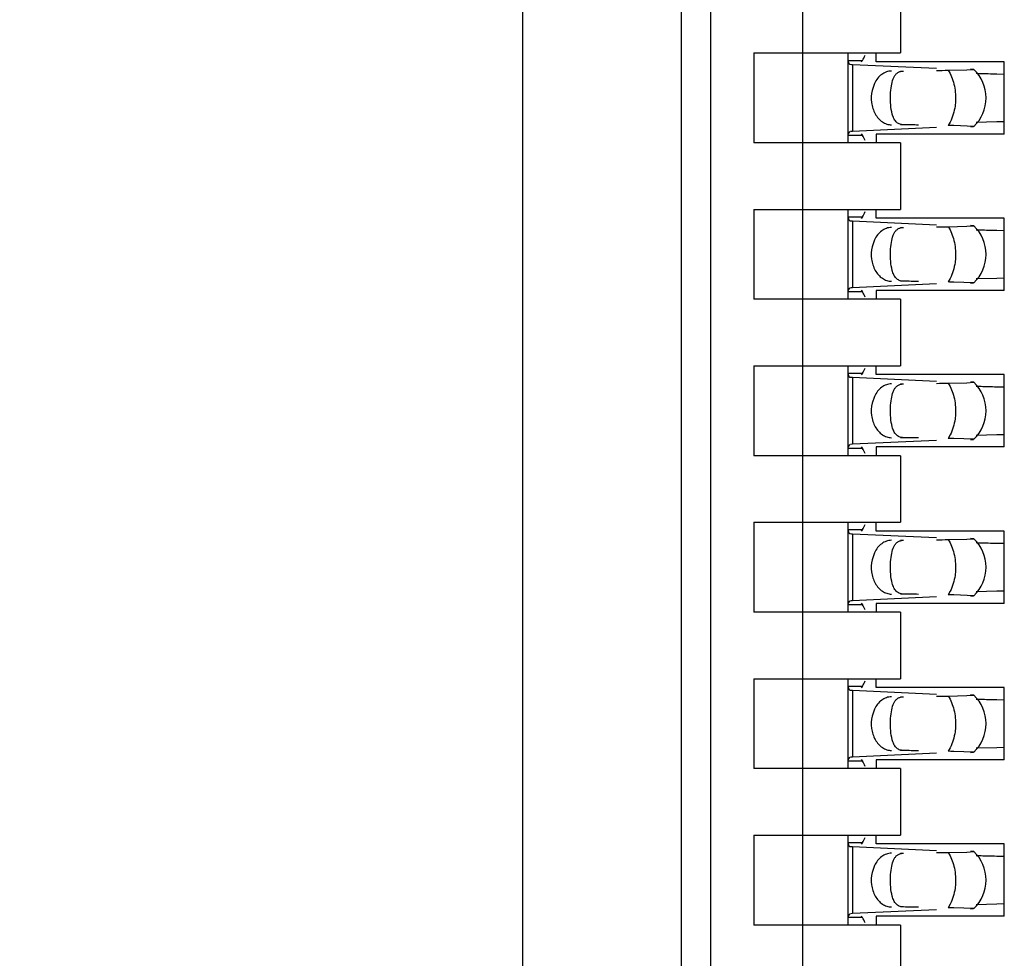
# Model space of a CAD drawing. Header units: inches. Extents: x 0 to 22, y 0 to 17.
# Tile 35 of 61: x 4.238 to 4.436, y 9.133 to 9.322. Entities that reach past the tile are written whole.
import ezdxf

# ---------------------------------------------------------------- set-up
doc = ezdxf.new("R2010")
doc.units = ezdxf.units.IN
doc.header["$LTSCALE"] = 1.21
doc.header["$MEASUREMENT"] = 0
doc.layers.get('0').update_dxf_attribs({"linetype": 'CONTINUOUS'})
doc.layers.add('DIMENSIONS', color=7, linetype='CONTINUOUS')
doc.styles.get("Standard").update_dxf_attribs({"font": 'txt', "width": 0.8})
doc.dimstyles.new('DIMSTYLE_1', dxfattribs={"dimtxt": 0.125, "dimasz": 0.18, "dimexe": 0.18, "dimexo": 0.0625, "dimgap": 0.09, "dimtad": 0, "dimtih": 1, "dimtoh": 1, "dimdec": 3, "dimzin": 4, "dimdsep": 46, "dimtxsty": 'STANDARD', "dimblk": '_FILLED', "dimblk1": '_FILLED', "dimblk2": '_FILLED', "dimcen": 0.09, "dimadec": 0, "dimazin": 0, "dimtp": 0.01, "dimtm": 0.01, "dimtfac": 1, "dimtdec": 3, "dimtofl": 0, "dimtmove": 0, "dimatfit": 3, "dimldrblk": '_FILLED', "dimfxl": 1, "dimtolj": 1, "dimtzin": 4, "dimarcsym": 0})

# ---------------------------------------------------------------- blocks, each defined once
blk = doc.blocks.new('*D16')
at = {"layer": 'DIMENSIONS', "color": 2, "linetype": 'CONTINUOUS'}
blk.add_line((4.337998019, 6.2692184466), (3.445098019, 6.2692184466), dxfattribs=at)
at = {"layer": 'DIMENSIONS', "color": 2, "linetype": 'CONTINUOUS', "insert": (3.382598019, 6.3317184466), "char_height": 0.125, "width": 1.525, "attachment_point": 3, "line_spacing_factor": 0.9}
blk.add_mtext('-4.822{\\Ftxt.shx;\\W1.000000;\\H0.125000; }[122.48]', dxfattribs=at)
blk = doc.blocks.new('_FILLED')
at = {"color": 0, "linetype": 'BYBLOCK'}
blk.add_solid([(0, 0), (-1, 0.1736111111), (-1, -0.1736111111)], dxfattribs=at)
blk = doc.blocks.new('*D17')
at = {"layer": 'DIMENSIONS', "color": 2, "linetype": 'CONTINUOUS'}
for p, q in [((3.7807905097, 6.1477749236), (3.6201636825, 5.9958963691)), ((4.326098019, 6.1477749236), (3.7807905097, 6.1477749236)), ((3.6201636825, 5.9958963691), (3.445098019, 5.9958963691))]:
    blk.add_line(p, q, dxfattribs=at)
at = {"layer": 'DIMENSIONS', "color": 2, "linetype": 'CONTINUOUS', "insert": (3.382598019, 6.0583963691), "char_height": 0.125, "width": 1.525, "attachment_point": 3, "line_spacing_factor": 0.9}
blk.add_mtext('-4.943{\\Ftxt.shx;\\W1.000000;\\H0.125000; }[125.56]', dxfattribs=at)

msp = doc.modelspace()

# ---------------------------------------------------------------- linework, layer by layer
at = {"color": 7, "linetype": 'CONTINUOUS'}
for p, q in [((4.3393854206, 7.0781395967), (4.3393854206, 10.2822972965)), ((4.3713366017, 7.385423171), (4.3713366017, 10.2200688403)), ((4.3772421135, 7.5035334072), (4.3772421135, 10.040934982)), ((4.3957460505, 7.5678205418), (4.3957460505, 10.0376714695)), ((4.4154310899, 9.3291239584), (4.4154310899, 9.3157381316)), ((4.3859035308, 9.3157381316), (4.3859035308, 9.2976278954)), ((4.3859035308, 9.3157381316), (4.4154310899, 9.3157381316)), ((4.4048011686, 9.3157381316), (4.4048011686, 9.2976278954)), ((4.4048011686, 9.3142447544), (4.4077463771, 9.3142447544)), ((4.4048021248, 9.3143030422), (4.404801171, 9.3142344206)), ((4.4048011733, 9.3142328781), (4.4049701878, 9.3135980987)), ((4.4077463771, 9.3142447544), (4.4074563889, 9.3139175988)), ((4.41047046, 9.3139664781), (4.41047046, 9.3157381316)), ((4.4049701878, 9.3135980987), (4.4051883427, 9.3134566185)), ((4.4051883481, 9.3134584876), (4.4055462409, 9.3134366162)), ((4.4057680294, 9.313425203), (4.4226511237, 9.3126411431)), ((4.4362972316, 9.3139664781), (4.41047046, 9.3139664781)), ((4.415578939, 9.3120548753), (4.4160108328, 9.3120963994)), ((4.424986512, 9.3122480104), (4.4287344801, 9.3123279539)), ((4.4287344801, 9.3123279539), (4.4301509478, 9.3124201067)), ((4.4301509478, 9.3124201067), (4.4295210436, 9.3124726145)), ((4.4362972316, 9.299399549), (4.4362972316, 9.3139664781)), ((4.4347645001, 9.311528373), (4.4362810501, 9.3114962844)), ((4.4101548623, 9.3095889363), (4.4096778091, 9.3081962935)), ((4.4226511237, 9.3007248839), (4.4057680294, 9.2999408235)), ((4.4301510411, 9.300946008), (4.4261139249, 9.3010993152)), ((4.4295210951, 9.3008934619), (4.4301010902, 9.3009324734)), ((4.4347644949, 9.3018375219), (4.430606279, 9.3017272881)), ((4.4362810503, 9.301869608), (4.4347644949, 9.3018375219)), ((4.4077463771, 9.2991212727), (4.4048011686, 9.2991212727)), ((4.404801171, 9.2991316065), (4.4048021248, 9.2990629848)), ((4.4048427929, 9.2995058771), (4.4048011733, 9.2991331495)), ((4.4051883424, 9.2999095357), (4.4048427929, 9.2995058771)), ((4.4057680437, 9.2999403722), (4.4053529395, 9.2999184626)), ((4.4074564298, 9.2994483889), (4.4077463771, 9.2991212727)), ((4.41047046, 9.299399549), (4.41047046, 9.2976278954)), ((4.4362972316, 9.299399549), (4.41047046, 9.299399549)), ((4.4154310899, 9.2976278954), (4.3859035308, 9.2976278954)), ((4.4154310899, 9.2976278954), (4.4154310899, 9.2842420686)), ((4.3859035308, 9.2842420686), (4.3859035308, 9.2661318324)), ((4.3859035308, 9.2842420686), (4.4154310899, 9.2842420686)), ((4.4048011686, 9.2842420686), (4.4048011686, 9.2661318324)), ((4.4048011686, 9.2827486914), (4.4077463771, 9.2827486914)), ((4.4048021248, 9.2828069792), (4.404801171, 9.2827383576)), ((4.4048011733, 9.2827368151), (4.4049701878, 9.2821020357)), ((4.4077463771, 9.2827486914), (4.4074563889, 9.2824215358)), ((4.41047046, 9.2824704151), (4.41047046, 9.2842420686)), ((4.4362972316, 9.2824704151), (4.41047046, 9.2824704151)), ((4.4362972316, 9.267903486), (4.4362972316, 9.2824704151)), ((4.4049701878, 9.2821020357), (4.4051883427, 9.2819605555)), ((4.4051883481, 9.2819624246), (4.4055462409, 9.2819405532)), ((4.4057680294, 9.28192914), (4.4226511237, 9.2811450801)), ((4.415578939, 9.2805588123), (4.4160108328, 9.2806003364)), ((4.424986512, 9.2807519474), (4.4287344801, 9.2808318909)), ((4.4287344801, 9.2808318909), (4.4301509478, 9.2809240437)), ((4.4301509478, 9.2809240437), (4.4295210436, 9.2809765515)), ((4.4347645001, 9.28003231), (4.4362810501, 9.2800002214)), ((4.4101548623, 9.2780928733), (4.4096778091, 9.2767002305)), ((4.4226511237, 9.2692288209), (4.4057680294, 9.2684447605)), ((4.4301510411, 9.269449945), (4.4261139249, 9.2696032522)), ((4.4295210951, 9.2693973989), (4.4301010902, 9.2694364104)), ((4.4347644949, 9.2703414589), (4.430606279, 9.2702312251)), ((4.4362810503, 9.2703735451), (4.4347644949, 9.2703414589)), ((4.4077463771, 9.2676252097), (4.4048011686, 9.2676252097)), ((4.404801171, 9.2676355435), (4.4048021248, 9.2675669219)), ((4.4048427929, 9.2680098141), (4.4048011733, 9.2676370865)), ((4.4051883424, 9.2684134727), (4.4048427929, 9.2680098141)), ((4.4057680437, 9.2684443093), (4.4053529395, 9.2684223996)), ((4.4074564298, 9.2679523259), (4.4077463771, 9.2676252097)), ((4.41047046, 9.267903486), (4.41047046, 9.2661318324)), ((4.4362972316, 9.267903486), (4.41047046, 9.267903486)), ((4.4154310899, 9.2661318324), (4.3859035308, 9.2661318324)), ((4.4154310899, 9.2661318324), (4.4154310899, 9.2527460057)), ((4.3859035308, 9.2527460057), (4.3859035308, 9.2346357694)), ((4.3859035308, 9.2527460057), (4.4154310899, 9.2527460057)), ((4.4048011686, 9.2527460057), (4.4048011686, 9.2346357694)), ((4.41047046, 9.2509743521), (4.41047046, 9.2527460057)), ((4.4048011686, 9.2512526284), (4.4077463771, 9.2512526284)), ((4.4048021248, 9.2513109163), (4.404801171, 9.2512422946)), ((4.4048011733, 9.2512407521), (4.4049701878, 9.2506059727)), ((4.4077463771, 9.2512526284), (4.4074563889, 9.2509254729)), ((4.4362972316, 9.2509743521), (4.41047046, 9.2509743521)), ((4.4362972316, 9.236407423), (4.4362972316, 9.2509743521)), ((4.4049701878, 9.2506059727), (4.4051883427, 9.2504644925)), ((4.4051883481, 9.2504663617), (4.4055462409, 9.2504444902)), ((4.4057680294, 9.250433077), (4.4226511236, 9.2496490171)), ((4.415578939, 9.2490627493), (4.4160108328, 9.2491042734)), ((4.424986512, 9.2492558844), (4.4287344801, 9.2493358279)), ((4.4287344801, 9.2493358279), (4.4301509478, 9.2494279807)), ((4.4301509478, 9.2494279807), (4.4295210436, 9.2494804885)), ((4.4347645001, 9.248536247), (4.4362810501, 9.2485041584)), ((4.4101548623, 9.2465968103), (4.4096778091, 9.2452041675)), ((4.4347644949, 9.2388453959), (4.430606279, 9.2387351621)), ((4.4362810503, 9.2388774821), (4.4347644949, 9.2388453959)), ((4.4051883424, 9.2369174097), (4.4048427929, 9.2365137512)), ((4.4057680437, 9.2369482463), (4.4053529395, 9.2369263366)), ((4.4226511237, 9.2377327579), (4.4057680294, 9.2369486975)), ((4.4301510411, 9.237953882), (4.4261139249, 9.2381071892)), ((4.4295210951, 9.2379013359), (4.4301010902, 9.2379403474)), ((4.4077463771, 9.2361291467), (4.4048011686, 9.2361291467)), ((4.404801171, 9.2361394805), (4.4048021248, 9.2360708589)), ((4.4048427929, 9.2365137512), (4.4048011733, 9.2361410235)), ((4.4074564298, 9.2364562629), (4.4077463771, 9.2361291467)), ((4.41047046, 9.236407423), (4.41047046, 9.2346357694)), ((4.4362972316, 9.236407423), (4.41047046, 9.236407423)), ((4.4154310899, 9.2346357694), (4.3859035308, 9.2346357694)), ((4.4154310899, 9.2346357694), (4.4154310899, 9.2212499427)), ((4.3859035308, 9.2212499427), (4.3859035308, 9.2031397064)), ((4.3859035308, 9.2212499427), (4.4154310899, 9.2212499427)), ((4.4048011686, 9.2212499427), (4.4048011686, 9.2031397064)), ((4.41047046, 9.2194782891), (4.41047046, 9.2212499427)), ((4.4048011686, 9.2197565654), (4.4077463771, 9.2197565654)), ((4.4048021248, 9.2198148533), (4.404801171, 9.2197462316)), ((4.4048011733, 9.2197446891), (4.4049701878, 9.2191099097)), ((4.4049701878, 9.2191099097), (4.4051883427, 9.2189684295)), ((4.4051883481, 9.2189702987), (4.4055462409, 9.2189484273)), ((4.4057680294, 9.218937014), (4.4226511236, 9.2181529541)), ((4.4077463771, 9.2197565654), (4.4074563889, 9.2194294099)), ((4.4362972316, 9.2194782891), (4.41047046, 9.2194782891)), ((4.4362972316, 9.20491136), (4.4362972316, 9.2194782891)), ((4.415578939, 9.2175666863), (4.4160108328, 9.2176082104)), ((4.424986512, 9.2177598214), (4.4287344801, 9.2178397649)), ((4.4287344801, 9.2178397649), (4.4301509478, 9.2179319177)), ((4.4301509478, 9.2179319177), (4.4295210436, 9.2179844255)), ((4.4347645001, 9.2170401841), (4.4362810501, 9.2170080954)), ((4.4101548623, 9.2151007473), (4.4096778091, 9.2137081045)), ((4.4347644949, 9.2073493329), (4.430606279, 9.2072390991)), ((4.4362810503, 9.2073814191), (4.4347644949, 9.2073493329)), ((4.4051883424, 9.2054213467), (4.4048427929, 9.2050176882)), ((4.4057680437, 9.2054521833), (4.4053529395, 9.2054302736)), ((4.4226511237, 9.2062366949), (4.4057680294, 9.2054526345)), ((4.4301510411, 9.206457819), (4.4261139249, 9.2066111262)), ((4.4295210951, 9.206405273), (4.4301010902, 9.2064442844)), ((4.4154310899, 9.2031397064), (4.3859035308, 9.2031397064)), ((4.4077463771, 9.2046330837), (4.4048011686, 9.2046330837)), ((4.404801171, 9.2046434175), (4.4048021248, 9.2045747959)), ((4.4048427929, 9.2050176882), (4.4048011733, 9.2046449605)), ((4.4074564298, 9.2049601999), (4.4077463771, 9.2046330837)), ((4.41047046, 9.20491136), (4.41047046, 9.2031397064)), ((4.4362972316, 9.20491136), (4.41047046, 9.20491136)), ((4.4154310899, 9.2031397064), (4.4154310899, 9.1897538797)), ((4.3859035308, 9.1897538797), (4.3859035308, 9.1716436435)), ((4.3859035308, 9.1897538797), (4.4154310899, 9.1897538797)), ((4.4048011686, 9.1897538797), (4.4048011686, 9.1716436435)), ((4.41047046, 9.1879822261), (4.41047046, 9.1897538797)), ((4.4048011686, 9.1882605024), (4.4077463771, 9.1882605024)), ((4.4048021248, 9.1883187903), (4.404801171, 9.1882501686)), ((4.4048011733, 9.1882486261), (4.4049701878, 9.1876138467)), ((4.4049701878, 9.1876138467), (4.4051883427, 9.1874723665)), ((4.4051883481, 9.1874742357), (4.4055462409, 9.1874523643)), ((4.4057680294, 9.187440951), (4.4226511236, 9.1866568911)), ((4.4077463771, 9.1882605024), (4.4074563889, 9.1879333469)), ((4.4362972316, 9.1879822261), (4.41047046, 9.1879822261)), ((4.4362972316, 9.173415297), (4.4362972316, 9.1879822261)), ((4.415578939, 9.1860706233), (4.4160108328, 9.1861121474)), ((4.424986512, 9.1862637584), (4.4287344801, 9.1863437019)), ((4.4287344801, 9.1863437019), (4.4301509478, 9.1864358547)), ((4.4301509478, 9.1864358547), (4.4295210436, 9.1864883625)), ((4.4347645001, 9.1855441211), (4.4362810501, 9.1855120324)), ((4.4101548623, 9.1836046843), (4.4096778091, 9.1822120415)), ((4.4347644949, 9.1758532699), (4.430606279, 9.1757430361)), ((4.4362810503, 9.1758853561), (4.4347644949, 9.1758532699)), ((4.4048427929, 9.1735216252), (4.4048011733, 9.1731488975)), ((4.4051883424, 9.1739252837), (4.4048427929, 9.1735216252)), ((4.4057680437, 9.1739561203), (4.4053529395, 9.1739342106)), ((4.4226511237, 9.1747406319), (4.4057680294, 9.1739565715)), ((4.4074564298, 9.1734641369), (4.4077463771, 9.1731370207)), ((4.41047046, 9.173415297), (4.41047046, 9.1716436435)), ((4.4362972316, 9.173415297), (4.41047046, 9.173415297)), ((4.4301510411, 9.1749617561), (4.4261139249, 9.1751150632)), ((4.4295210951, 9.17490921), (4.4301010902, 9.1749482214)), ((4.4154310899, 9.1716436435), (4.3859035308, 9.1716436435)), ((4.4077463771, 9.1731370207), (4.4048011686, 9.1731370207)), ((4.404801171, 9.1731473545), (4.4048021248, 9.1730787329)), ((4.4154310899, 9.1716436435), (4.4154310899, 9.1582578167)), ((4.3859035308, 9.1582578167), (4.3859035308, 9.1401475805)), ((4.3859035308, 9.1582578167), (4.4154310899, 9.1582578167)), ((4.4048011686, 9.1582578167), (4.4048011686, 9.1401475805)), ((4.41047046, 9.1564861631), (4.41047046, 9.1582578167)), ((4.4048011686, 9.1567644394), (4.4077463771, 9.1567644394)), ((4.4048021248, 9.1568227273), (4.404801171, 9.1567541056)), ((4.4048011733, 9.1567525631), (4.4049701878, 9.1561177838)), ((4.4049701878, 9.1561177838), (4.4051883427, 9.1559763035)), ((4.4051883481, 9.1559781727), (4.4055462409, 9.1559563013)), ((4.4057680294, 9.155944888), (4.4226511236, 9.1551608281)), ((4.4077463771, 9.1567644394), (4.4074563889, 9.1564372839)), ((4.4362972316, 9.1564861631), (4.41047046, 9.1564861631)), ((4.4362972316, 9.141919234), (4.4362972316, 9.1564861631)), ((4.415578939, 9.1545745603), (4.4160108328, 9.1546160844)), ((4.424986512, 9.1547676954), (4.4287344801, 9.1548476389)), ((4.4287344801, 9.1548476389), (4.4301509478, 9.1549397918)), ((4.4301509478, 9.1549397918), (4.4295210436, 9.1549922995)), ((4.4347645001, 9.1540480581), (4.4362810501, 9.1540159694)), ((4.4101548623, 9.1521086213), (4.4096778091, 9.1507159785)), ((4.4301510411, 9.1434656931), (4.4261139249, 9.1436190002)), ((4.4347644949, 9.1443572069), (4.430606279, 9.1442469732)), ((4.4362810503, 9.1443892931), (4.4347644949, 9.1443572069)), ((4.4077463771, 9.1416409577), (4.4048011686, 9.1416409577)), ((4.404801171, 9.1416512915), (4.4048021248, 9.1415826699)), ((4.4048427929, 9.1420255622), (4.4048011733, 9.1416528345)), ((4.4051883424, 9.1424292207), (4.4048427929, 9.1420255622)), ((4.4057680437, 9.1424600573), (4.4053529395, 9.1424381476)), ((4.4226511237, 9.1432445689), (4.4057680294, 9.1424605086)), ((4.4074564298, 9.1419680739), (4.4077463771, 9.1416409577)), ((4.41047046, 9.141919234), (4.41047046, 9.1401475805)), ((4.4362972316, 9.141919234), (4.41047046, 9.141919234)), ((4.4295210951, 9.143413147), (4.4301010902, 9.1434521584)), ((4.4154310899, 9.1401475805), (4.3859035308, 9.1401475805)), ((4.4154310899, 9.1401475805), (4.4154310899, 9.1267617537))]:
    msp.add_line(p, q, dxfattribs=at)
at = {"color": 9, "linetype": 'CONTINUOUS'}
for p, q in [((4.4057680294, 9.313425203), (4.4057680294, 9.2999408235)), ((4.4154310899, 9.3120963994), (4.4160108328, 9.3120963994)), ((4.4160108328, 9.3012696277), (4.4154310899, 9.3012696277)), ((4.4253980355, 9.3018295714), (4.4249865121, 9.3011180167)), ((4.4057680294, 9.28192914), (4.4057680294, 9.2684447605)), ((4.4154310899, 9.2806003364), (4.4160108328, 9.2806003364)), ((4.4160108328, 9.2697735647), (4.4154310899, 9.2697735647)), ((4.4253980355, 9.2703335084), (4.4249865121, 9.2696219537)), ((4.4057680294, 9.250433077), (4.4057680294, 9.2369486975)), ((4.4154310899, 9.2491042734), (4.4160108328, 9.2491042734)), ((4.4253980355, 9.2388374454), (4.4249865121, 9.2381258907)), ((4.4160108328, 9.2382775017), (4.4154310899, 9.2382775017)), ((4.4057680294, 9.218937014), (4.4057680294, 9.2054526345)), ((4.4154310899, 9.2176082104), (4.4160108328, 9.2176082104)), ((4.4253980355, 9.2073413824), (4.4249865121, 9.2066298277)), ((4.4160108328, 9.2067814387), (4.4154310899, 9.2067814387)), ((4.4057680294, 9.187440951), (4.4057680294, 9.1739565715)), ((4.4154310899, 9.1861121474), (4.4160108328, 9.1861121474)), ((4.4253980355, 9.1758453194), (4.4249865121, 9.1751337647)), ((4.4160108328, 9.1752853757), (4.4154310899, 9.1752853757)), ((4.4057680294, 9.155944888), (4.4057680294, 9.1424605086)), ((4.4154310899, 9.1546160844), (4.4160108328, 9.1546160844)), ((4.4160108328, 9.1437893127), (4.4154310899, 9.1437893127)), ((4.4253980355, 9.1443492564), (4.4249865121, 9.1436377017))]:
    msp.add_line(p, q, dxfattribs=at)
at = {"color": 7, "linetype": 'CONTINUOUS'}
for centre, radius, start, end in [((4.4073462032, 9.3476091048), 0.0342198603, 266.9848544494, 267.3566322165), ((4.4247578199, 9.3066830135), 0.0078740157, 313.2313990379, 46.7695386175), ((4.4392244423, 9.5728216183), 0.2613250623, 268.110127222, 268.3298669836), ((4.4415281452, 9.6531646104), 0.3417010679, 268.3363875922, 268.5821634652), ((4.4473029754, 9.8804665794), 0.5690763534, 268.5671778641, 268.7374983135), ((4.4184042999, 8.8703209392), 0.4308473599, 88.9746889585, 89.1246374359), ((4.4073462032, 9.3161130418), 0.0342198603, 266.9848544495, 267.3566322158), ((4.4247578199, 9.2751869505), 0.0078740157, 313.2313990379, 46.7695386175), ((4.4392244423, 9.5413255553), 0.2613250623, 268.110127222, 268.3298669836), ((4.4415281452, 9.621668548), 0.3417010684, 268.3363875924, 268.582163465), ((4.4473029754, 9.8489705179), 0.569076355, 268.5671778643, 268.7374983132), ((4.4184042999, 8.8388248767), 0.4308473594, 88.9746889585, 89.1246374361), ((4.4073462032, 9.2846169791), 0.0342198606, 266.9848544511, 267.3566322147), ((4.4247578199, 9.2436908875), 0.0078740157, 313.2313990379, 46.7695386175), ((4.4392244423, 9.5098294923), 0.2613250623, 268.110127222, 268.3298669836), ((4.4415281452, 9.5901724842), 0.3417010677, 268.3363875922, 268.5821634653), ((4.4473029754, 9.8174744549), 0.569076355, 268.5671778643, 268.7374983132), ((4.4184042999, 8.8073288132), 0.4308473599, 88.9746889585, 89.1246374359), ((4.4073462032, 9.2531209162), 0.0342198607, 266.9848544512, 267.356632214), ((4.4247578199, 9.2121948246), 0.0078740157, 313.2313990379, 46.7695386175), ((4.4392244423, 9.4783334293), 0.2613250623, 268.110127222, 268.3298669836), ((4.4415281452, 9.558676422), 0.3417010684, 268.3363875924, 268.582163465), ((4.4473029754, 9.785978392), 0.569076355, 268.5671778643, 268.7374983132), ((4.4184042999, 8.7758327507), 0.4308473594, 88.9746889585, 89.1246374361), ((4.4073462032, 9.2216248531), 0.0342198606, 266.9848544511, 267.3566322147), ((4.4247578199, 9.1806987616), 0.0078740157, 313.2313990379, 46.7695386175), ((4.4392244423, 9.4468373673), 0.2613250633, 268.1101272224, 268.3298669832), ((4.4415281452, 9.527180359), 0.3417010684, 268.3363875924, 268.582163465), ((4.4473029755, 9.7544823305), 0.5690763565, 268.5671778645, 268.737498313), ((4.4184042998, 8.7443366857), 0.4308473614, 88.9746889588, 89.1246374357), ((4.4073462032, 9.1901287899), 0.0342198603, 266.9848544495, 267.3566322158), ((4.4247578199, 9.1492026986), 0.0078740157, 313.2313990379, 46.7695386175), ((4.4392244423, 9.4153413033), 0.2613250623, 268.110127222, 268.3298669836), ((4.4415281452, 9.4956842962), 0.3417010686, 268.3363875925, 268.5821634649), ((4.4473029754, 9.7229862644), 0.5690763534, 268.5671778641, 268.7374983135), ((4.4184042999, 8.7128406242), 0.4308473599, 88.9746889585, 89.1246374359)]:
    msp.add_arc(centre, radius, start, end, dxfattribs=at)
for centre, major_axis, ratio, start_param, end_param in [((4.4066085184, 9.3252659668), (0, 0.0118110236), 0.2679491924, -2.7738167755, -2.5765937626), ((4.0883510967, 9.3066830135), (0.4711895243, 0.0078735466), 0.0001824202, -0.7820906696, -0.7749796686), ((4.0883510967, 9.3066830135), (0.4711895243, -0.0078735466), 0.0001824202, 0.7929389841, 0.8018391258), ((4.4066085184, 9.2881000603), (0, 0.0118110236), 0.2679491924, -0.5650009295, -0.3677758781), ((4.4066085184, 9.2937699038), (-0, 0.0118110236), 0.2679491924, -2.7738167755, -2.5765937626), ((4.0883510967, 9.2751869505), (0.4711895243, 0.0078735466), 0.0001824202, -0.7820906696, -0.7749796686), ((4.0883510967, 9.2751869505), (0.4711895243, -0.0078735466), 0.0001824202, 0.7929389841, 0.8018391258), ((4.4066085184, 9.2566039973), (0, 0.0118110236), 0.2679491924, -0.5650009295, -0.3677758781), ((4.4066085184, 9.2622738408), (-0, 0.0118110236), 0.2679491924, -2.7738167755, -2.5765937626), ((4.0883510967, 9.2436908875), (0.4711895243, 0.0078735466), 0.0001824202, -0.7820906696, -0.7749796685), ((4.0883510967, 9.2436908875), (0.4711895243, -0.0078735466), 0.0001824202, 0.7929389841, 0.8018391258), ((4.4066085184, 9.2251079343), (0, 0.0118110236), 0.2679491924, -0.5650009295, -0.3677758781), ((4.4066085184, 9.2307777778), (0, 0.0118110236), 0.2679491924, -2.7738167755, -2.5765937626), ((4.0883510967, 9.2121948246), (0.4711895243, 0.0078735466), 0.0001824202, -0.7820906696, -0.7749796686), ((4.0883510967, 9.2121948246), (0.4711895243, -0.0078735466), 0.0001824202, 0.7929389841, 0.8018391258), ((4.4066085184, 9.1936118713), (-0, 0.0118110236), 0.2679491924, -0.5650009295, -0.3677758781), ((4.4066085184, 9.1992817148), (-0, 0.0118110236), 0.2679491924, -2.7738167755, -2.5765937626), ((4.0883510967, 9.1806987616), (0.4711895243, 0.0078735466), 0.0001824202, -0.7820906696, -0.7749796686), ((4.0883510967, 9.1806987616), (0.4711895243, -0.0078735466), 0.0001824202, 0.7929389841, 0.8018391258), ((4.4066085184, 9.1621158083), (0, 0.0118110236), 0.2679491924, -0.5650009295, -0.3677758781), ((4.4066085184, 9.1677856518), (0, 0.0118110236), 0.2679491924, -2.7738167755, -2.5765937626), ((4.0883510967, 9.1492026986), (0.4711895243, 0.0078735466), 0.0001824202, -0.7820906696, -0.7749796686), ((4.0883510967, 9.1492026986), (0.4711895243, -0.0078735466), 0.0001824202, 0.7929389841, 0.8018391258), ((4.4066085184, 9.1306197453), (0, 0.0118110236), 0.2679491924, -0.5650009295, -0.3677758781)]:
    msp.add_ellipse(centre, major_axis=major_axis, ratio=ratio, start_param=start_param, end_param=end_param, dxfattribs=at)
for points, knots in [([(4.4135608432, 9.3120963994), (4.4132207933, 9.3120907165), (4.4125230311, 9.3119613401), (4.4115669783, 9.3114385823), (4.4107462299, 9.3106295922), (4.4103308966, 9.3099544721), (4.4101548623, 9.3095889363)], [0, 0, 0, 0, 0.229791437, 0.4696702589, 0.7258733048, 1, 1, 1, 1]), ([(4.4133856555, 9.3073419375), (4.4134078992, 9.3079280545), (4.4135021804, 9.3090034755), (4.4137937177, 9.3102684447), (4.414177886, 9.3110779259), (4.4145366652, 9.3115494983), (4.4150084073, 9.3118977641), (4.4153825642, 9.3120187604), (4.415578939, 9.3120548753)], [0, 0, 0, 0, 0.3145836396, 0.5783093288, 0.6903244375, 0.7929302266, 0.8929102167, 1, 1, 1, 1]), ([(4.4096778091, 9.3081962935), (4.4095006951, 9.3073926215), (4.4094347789, 9.305739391), (4.4100423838, 9.3037937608), (4.4109155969, 9.3025433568), (4.4117034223, 9.3018380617), (4.412599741, 9.3013864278), (4.4132452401, 9.301274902), (4.4135608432, 9.3012696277)], [0, 0, 0, 0, 0.2761150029, 0.5429829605, 0.6674054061, 0.7841211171, 0.8940953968, 1, 1, 1, 1]), ([(4.413732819, 9.3034415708), (4.4135725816, 9.304033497), (4.4133861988, 9.3053368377), (4.4133592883, 9.3066471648), (4.4133856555, 9.3073419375)], [0, 0, 0, 0, 0.468650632, 1, 1, 1, 1]), ([(4.4160108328, 9.3012696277), (4.4157176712, 9.3012745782), (4.4152844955, 9.3013467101), (4.4147962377, 9.3016163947), (4.4143925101, 9.3019693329), (4.4140037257, 9.302583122), (4.4138145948, 9.3031394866), (4.413732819, 9.3034415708)], [0, 0, 0, 0, 0.2575080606, 0.3729976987, 0.4863784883, 0.7251431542, 1, 1, 1, 1]), ([(4.4135608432, 9.2806003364), (4.4132207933, 9.2805946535), (4.4125230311, 9.2804652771), (4.4115669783, 9.2799425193), (4.4107462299, 9.2791335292), (4.4103308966, 9.2784584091), (4.4101548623, 9.2780928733)], [0, 0, 0, 0, 0.229791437, 0.4696702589, 0.7258733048, 1, 1, 1, 1]), ([(4.4133856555, 9.2758458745), (4.4134078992, 9.2764319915), (4.4135021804, 9.2775074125), (4.4137937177, 9.2787723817), (4.414177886, 9.2795818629), (4.4145366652, 9.2800534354), (4.4150084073, 9.2804017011), (4.4153825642, 9.2805226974), (4.415578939, 9.2805588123)], [0, 0, 0, 0, 0.3145836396, 0.5783093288, 0.6903244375, 0.7929302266, 0.8929102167, 1, 1, 1, 1]), ([(4.4096778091, 9.2767002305), (4.4095006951, 9.2758965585), (4.4094347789, 9.274243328), (4.4100423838, 9.2722976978), (4.4109155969, 9.2710472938), (4.4117034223, 9.2703419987), (4.412599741, 9.2698903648), (4.4132452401, 9.269778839), (4.4135608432, 9.2697735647)], [0, 0, 0, 0, 0.2761150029, 0.5429829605, 0.6674054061, 0.7841211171, 0.8940953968, 1, 1, 1, 1]), ([(4.413732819, 9.2719455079), (4.4135725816, 9.272537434), (4.4133861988, 9.2738407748), (4.4133592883, 9.2751511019), (4.4133856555, 9.2758458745)], [0, 0, 0, 0, 0.468650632, 1, 1, 1, 1]), ([(4.4160108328, 9.2697735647), (4.4157176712, 9.2697785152), (4.4152844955, 9.2698506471), (4.4147962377, 9.2701203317), (4.4143925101, 9.2704732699), (4.4140037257, 9.271087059), (4.4138145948, 9.2716434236), (4.413732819, 9.2719455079)], [0, 0, 0, 0, 0.2575080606, 0.3729976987, 0.4863784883, 0.7251431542, 1, 1, 1, 1]), ([(4.4135608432, 9.2491042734), (4.4132207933, 9.2490985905), (4.4125230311, 9.2489692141), (4.4115669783, 9.2484464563), (4.4107462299, 9.2476374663), (4.4103308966, 9.2469623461), (4.4101548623, 9.2465968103)], [0, 0, 0, 0, 0.229791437, 0.4696702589, 0.7258733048, 1, 1, 1, 1]), ([(4.4133856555, 9.2443498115), (4.4134078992, 9.2449359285), (4.4135021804, 9.2460113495), (4.4137937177, 9.2472763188), (4.414177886, 9.2480857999), (4.4145366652, 9.2485573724), (4.4150084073, 9.2489056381), (4.4153825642, 9.2490266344), (4.415578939, 9.2490627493)], [0, 0, 0, 0, 0.3145836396, 0.5783093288, 0.6903244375, 0.7929302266, 0.8929102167, 1, 1, 1, 1]), ([(4.4096778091, 9.2452041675), (4.4095006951, 9.2444004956), (4.4094347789, 9.242747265), (4.4100423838, 9.2408016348), (4.4109155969, 9.2395512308), (4.4117034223, 9.2388459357), (4.412599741, 9.2383943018), (4.4132452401, 9.2382827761), (4.4135608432, 9.2382775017)], [0, 0, 0, 0, 0.2761150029, 0.5429829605, 0.6674054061, 0.7841211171, 0.8940953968, 1, 1, 1, 1]), ([(4.413732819, 9.2404494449), (4.4135725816, 9.241041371), (4.4133861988, 9.2423447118), (4.4133592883, 9.2436550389), (4.4133856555, 9.2443498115)], [0, 0, 0, 0, 0.468650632, 1, 1, 1, 1]), ([(4.4160108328, 9.2382775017), (4.4157176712, 9.2382824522), (4.4152844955, 9.2383545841), (4.4147962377, 9.2386242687), (4.4143925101, 9.2389772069), (4.4140037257, 9.239590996), (4.4138145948, 9.2401473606), (4.413732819, 9.2404494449)], [0, 0, 0, 0, 0.2575080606, 0.3729976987, 0.4863784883, 0.7251431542, 1, 1, 1, 1]), ([(4.4135608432, 9.2176082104), (4.4132207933, 9.2176025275), (4.4125230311, 9.2174731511), (4.4115669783, 9.2169503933), (4.4107462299, 9.2161414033), (4.4103308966, 9.2154662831), (4.4101548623, 9.2151007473)], [0, 0, 0, 0, 0.229791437, 0.4696702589, 0.7258733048, 1, 1, 1, 1]), ([(4.4133856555, 9.2128537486), (4.4134078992, 9.2134398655), (4.4135021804, 9.2145152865), (4.4137937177, 9.2157802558), (4.414177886, 9.2165897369), (4.4145366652, 9.2170613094), (4.4150084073, 9.2174095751), (4.4153825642, 9.2175305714), (4.415578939, 9.2175666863)], [0, 0, 0, 0, 0.3145836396, 0.5783093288, 0.6903244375, 0.7929302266, 0.8929102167, 1, 1, 1, 1]), ([(4.4096778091, 9.2137081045), (4.4095006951, 9.2129044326), (4.4094347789, 9.2112512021), (4.4100423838, 9.2093055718), (4.4109155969, 9.2080551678), (4.4117034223, 9.2073498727), (4.412599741, 9.2068982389), (4.4132452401, 9.2067867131), (4.4135608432, 9.2067814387)], [0, 0, 0, 0, 0.2761150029, 0.5429829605, 0.6674054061, 0.7841211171, 0.8940953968, 1, 1, 1, 1]), ([(4.413732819, 9.2089533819), (4.4135725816, 9.209545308), (4.4133861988, 9.2108486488), (4.4133592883, 9.2121589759), (4.4133856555, 9.2128537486)], [0, 0, 0, 0, 0.468650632, 1, 1, 1, 1]), ([(4.4160108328, 9.2067814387), (4.4157176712, 9.2067863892), (4.4152844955, 9.2068585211), (4.4147962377, 9.2071282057), (4.4143925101, 9.2074811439), (4.4140037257, 9.208094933), (4.4138145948, 9.2086512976), (4.413732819, 9.2089533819)], [0, 0, 0, 0, 0.2575080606, 0.3729976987, 0.4863784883, 0.7251431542, 1, 1, 1, 1]), ([(4.4135608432, 9.1861121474), (4.4132207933, 9.1861064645), (4.4125230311, 9.1859770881), (4.4115669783, 9.1854543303), (4.4107462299, 9.1846453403), (4.4103308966, 9.1839702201), (4.4101548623, 9.1836046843)], [0, 0, 0, 0, 0.229791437, 0.4696702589, 0.7258733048, 1, 1, 1, 1]), ([(4.4133856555, 9.1813576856), (4.4134078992, 9.1819438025), (4.4135021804, 9.1830192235), (4.4137937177, 9.1842841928), (4.414177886, 9.1850936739), (4.4145366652, 9.1855652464), (4.4150084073, 9.1859135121), (4.4153825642, 9.1860345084), (4.415578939, 9.1860706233)], [0, 0, 0, 0, 0.3145836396, 0.5783093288, 0.6903244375, 0.7929302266, 0.8929102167, 1, 1, 1, 1]), ([(4.4096778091, 9.1822120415), (4.4095006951, 9.1814083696), (4.4094347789, 9.1797551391), (4.4100423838, 9.1778095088), (4.4109155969, 9.1765591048), (4.4117034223, 9.1758538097), (4.412599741, 9.1754021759), (4.4132452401, 9.1752906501), (4.4135608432, 9.1752853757)], [0, 0, 0, 0, 0.2761150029, 0.5429829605, 0.6674054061, 0.7841211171, 0.8940953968, 1, 1, 1, 1]), ([(4.413732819, 9.1774573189), (4.4135725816, 9.178049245), (4.4133861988, 9.1793525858), (4.4133592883, 9.1806629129), (4.4133856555, 9.1813576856)], [0, 0, 0, 0, 0.468650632, 1, 1, 1, 1]), ([(4.4160108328, 9.1752853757), (4.4157176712, 9.1752903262), (4.4152844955, 9.1753624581), (4.4147962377, 9.1756321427), (4.4143925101, 9.1759850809), (4.4140037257, 9.17659887), (4.4138145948, 9.1771552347), (4.413732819, 9.1774573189)], [0, 0, 0, 0, 0.2575080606, 0.3729976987, 0.4863784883, 0.7251431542, 1, 1, 1, 1]), ([(4.4135608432, 9.1546160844), (4.4132207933, 9.1546104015), (4.4125230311, 9.1544810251), (4.4115669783, 9.1539582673), (4.4107462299, 9.1531492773), (4.4103308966, 9.1524741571), (4.4101548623, 9.1521086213)], [0, 0, 0, 0, 0.229791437, 0.4696702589, 0.7258733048, 1, 1, 1, 1]), ([(4.4133856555, 9.1498616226), (4.4134078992, 9.1504477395), (4.4135021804, 9.1515231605), (4.4137937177, 9.1527881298), (4.414177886, 9.1535976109), (4.4145366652, 9.1540691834), (4.4150084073, 9.1544174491), (4.4153825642, 9.1545384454), (4.415578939, 9.1545745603)], [0, 0, 0, 0, 0.3145836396, 0.5783093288, 0.6903244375, 0.7929302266, 0.8929102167, 1, 1, 1, 1]), ([(4.4096778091, 9.1507159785), (4.4095006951, 9.1499123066), (4.4094347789, 9.1482590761), (4.4100423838, 9.1463134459), (4.4109155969, 9.1450630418), (4.4117034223, 9.1443577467), (4.412599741, 9.1439061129), (4.4132452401, 9.1437945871), (4.4135608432, 9.1437893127)], [0, 0, 0, 0, 0.2761150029, 0.5429829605, 0.6674054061, 0.7841211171, 0.8940953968, 1, 1, 1, 1]), ([(4.413732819, 9.1459612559), (4.4135725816, 9.146553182), (4.4133861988, 9.1478565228), (4.4133592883, 9.1491668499), (4.4133856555, 9.1498616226)], [0, 0, 0, 0, 0.468650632, 1, 1, 1, 1]), ([(4.4160108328, 9.1437893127), (4.4157176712, 9.1437942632), (4.4152844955, 9.1438663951), (4.4147962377, 9.1441360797), (4.4143925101, 9.1444890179), (4.4140037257, 9.145102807), (4.4138145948, 9.1456591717), (4.413732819, 9.1459612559)], [0, 0, 0, 0, 0.2575080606, 0.3729976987, 0.4863784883, 0.7251431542, 1, 1, 1, 1])]:
    msp.add_open_spline(points, degree=3, knots=knots, dxfattribs=at)
at = {"color": 9, "linetype": 'CONTINUOUS'}
for points, knots in [([(4.4249865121, 9.3122480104), (4.4255352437, 9.3114073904), (4.4263281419, 9.3094166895), (4.4265254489, 9.3073009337), (4.4264822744, 9.3062078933)], [0, 0, 0, 0, 0.4785423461, 1, 1, 1, 1]), ([(4.4264822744, 9.3062078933), (4.4264667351, 9.3058144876), (4.426333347, 9.3043110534), (4.4259062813, 9.3028232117), (4.4253980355, 9.3018295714)], [0, 0, 0, 0, 0.260772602, 1, 1, 1, 1]), ([(4.4249865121, 9.2807519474), (4.4255352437, 9.2799113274), (4.4263281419, 9.2779206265), (4.4265254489, 9.2758048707), (4.4264822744, 9.2747118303)], [0, 0, 0, 0, 0.4785423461, 1, 1, 1, 1]), ([(4.4264822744, 9.2747118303), (4.4264667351, 9.2743184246), (4.426333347, 9.2728149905), (4.4259062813, 9.2713271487), (4.4253980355, 9.2703335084)], [0, 0, 0, 0, 0.260772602, 1, 1, 1, 1]), ([(4.4249865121, 9.2492558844), (4.4255352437, 9.2484152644), (4.4263281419, 9.2464245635), (4.4265254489, 9.2443088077), (4.4264822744, 9.2432157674)], [0, 0, 0, 0, 0.4785423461, 1, 1, 1, 1]), ([(4.4264822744, 9.2432157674), (4.4264667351, 9.2428223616), (4.426333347, 9.2413189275), (4.4259062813, 9.2398310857), (4.4253980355, 9.2388374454)], [0, 0, 0, 0, 0.260772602, 1, 1, 1, 1]), ([(4.4249865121, 9.2177598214), (4.4255352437, 9.2169192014), (4.4263281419, 9.2149285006), (4.4265254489, 9.2128127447), (4.4264822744, 9.2117197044)], [0, 0, 0, 0, 0.4785423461, 1, 1, 1, 1]), ([(4.4264822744, 9.2117197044), (4.4264667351, 9.2113262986), (4.426333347, 9.2098228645), (4.4259062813, 9.2083350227), (4.4253980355, 9.2073413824)], [0, 0, 0, 0, 0.260772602, 1, 1, 1, 1]), ([(4.4249865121, 9.1862637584), (4.4255352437, 9.1854231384), (4.4263281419, 9.1834324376), (4.4265254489, 9.1813166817), (4.4264822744, 9.1802236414)], [0, 0, 0, 0, 0.4785423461, 1, 1, 1, 1]), ([(4.4264822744, 9.1802236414), (4.4264667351, 9.1798302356), (4.426333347, 9.1783268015), (4.4259062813, 9.1768389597), (4.4253980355, 9.1758453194)], [0, 0, 0, 0, 0.260772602, 1, 1, 1, 1]), ([(4.4249865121, 9.1547676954), (4.4255352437, 9.1539270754), (4.4263281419, 9.1519363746), (4.4265254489, 9.1498206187), (4.4264822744, 9.1487275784)], [0, 0, 0, 0, 0.4785423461, 1, 1, 1, 1]), ([(4.4264822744, 9.1487275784), (4.4264667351, 9.1483341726), (4.426333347, 9.1468307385), (4.4259062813, 9.1453428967), (4.4253980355, 9.1443492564)], [0, 0, 0, 0, 0.260772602, 1, 1, 1, 1])]:
    msp.add_open_spline(points, degree=3, knots=knots, dxfattribs=at)

# ---------------------------------------------------------------- dimensions: what is measured, and where the dimension line sits
at = {"layer": 'DIMENSIONS', "color": 2, "linetype": 'CONTINUOUS'}
for feature_location, offset, origin, picture, middle in [((4.337998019, 6.2692184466), (-0.8928999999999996, 0), (4.400498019, 11.0912184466), '*D16', (2.370098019, 6.2692184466)), ((4.326098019, 6.1477749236), (-0.8809999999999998, -0.15187855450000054), (4.388598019, 11.0912184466), '*D17', (2.370098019, 5.9958963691))]:
    dim = msp.add_ordinate_dim(feature_location=feature_location, offset=offset, dtype=0, origin=origin, text='-<>', dimstyle='DIMSTYLE_1', dxfattribs=at)
    dim.commit()
    dim.dimension.update_dxf_attribs({"geometry": picture, "text_midpoint": middle})

doc.saveas('drawing.dxf')
